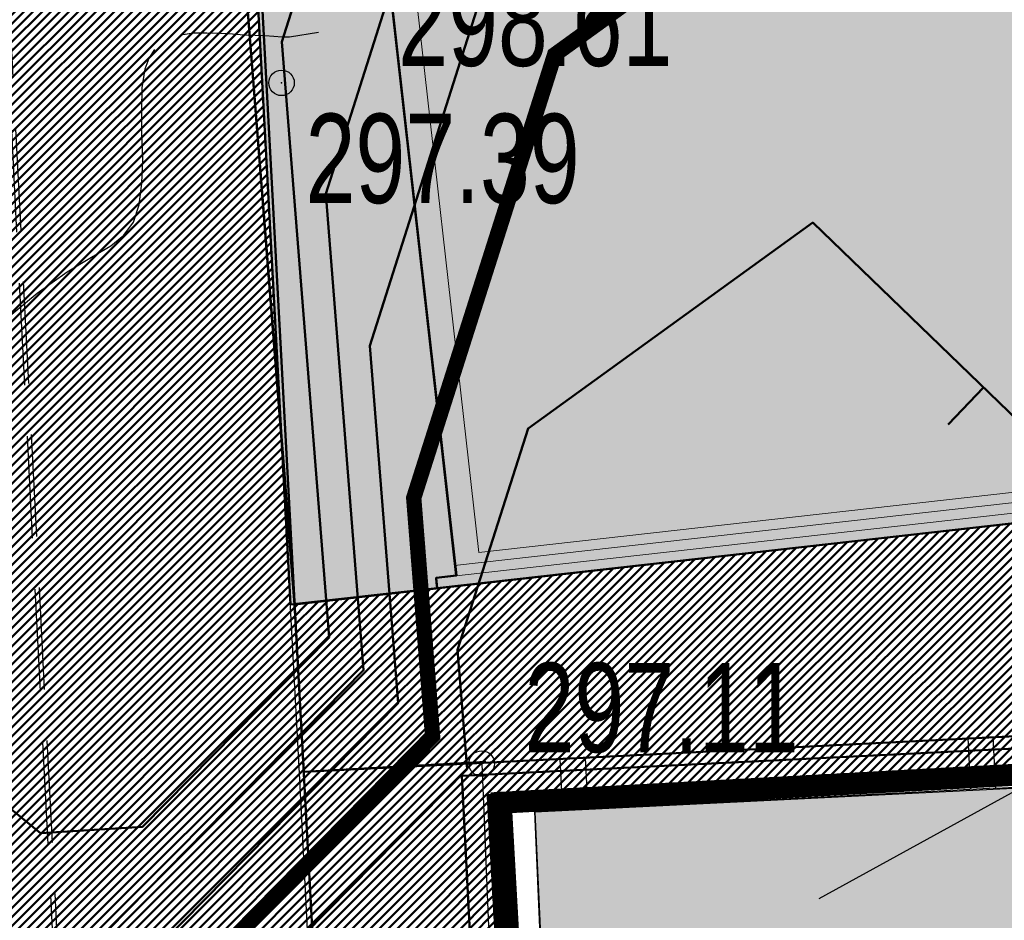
# Model space of a CAD drawing. Extents: x 2951 to 3752, y -2007 to -1435.
# Tile 6 of 28: x 3159 to 3178, y -1811 to -1794. Entities that reach past the tile are written whole.
import ezdxf

# ---------------------------------------------------------------- set-up
doc = ezdxf.new("R2010")
doc.units = 0
doc.header["$MEASUREMENT"] = 0
doc.linetypes.add('CONTI', pattern=[0])
doc.linetypes.add('STRIH_1', pattern=[3, 2, -1])
doc.layers.add('.', color=7, linetype='Continuous', lineweight=15)
for name, color, linetype in [('GORIZDEFAULT', 32, 'CONTI'), ('PDF_2D - Общий', 7, 'Continuous'), ('PI_OTDEFAULT', 172, 'CONTI'), ('PI_TTDEFAULT', 5, 'CONTI'), ('SIT_LDEFAULT', 250, 'CONTI'), ('V_RED-CONTOURS-LABEL', 7, 'Continuous'), ('V_Проект_RED-CNT-MAJ', 7, 'Continuous'), ('V_Проект_RED-CNT-MIN', 7, 'Continuous')]:
    doc.layers.add(name, color=color, linetype=linetype)
doc.styles.add('SHRFT', font='TXT', dxfattribs={"width": 0.75})
pattern_1 = [(44.98643888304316, (0.3449073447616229, 0.7169426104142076), (-0.08836742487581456, 0.08840926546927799), [])]

# ---------------------------------------------------------------- blocks, each defined once
blk = doc.blocks.new('bstrtthtytt434')
at = {"layer": 'GORIZDEFAULT', "color": 32}
for points in [[(3174.675896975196, 452.201306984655), (3178.442882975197, 454.272735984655), (3182.506168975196, 456.3266619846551), (3186.775373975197, 458.2556989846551), (3191.149816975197, 459.9723099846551), (3195.533237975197, 461.3610189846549), (3199.824956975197, 462.334287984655), (3203.826512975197, 462.789091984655), (3207.591501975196, 462.884262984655), (3211.054443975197, 462.7168179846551), (3214.163064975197, 462.4359809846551), (3216.849674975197, 462.152735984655)], [(3162.167696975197, 469.113356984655), (3162.419120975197, 469.153178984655), (3162.677182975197, 469.1510959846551), (3162.943333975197, 469.143135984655), (3163.181549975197, 469.1307509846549), (3163.405796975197, 469.1161539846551), (3163.621953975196, 469.107434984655), (3163.816053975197, 469.102380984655), (3163.990306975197, 469.087024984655), (3164.156469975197, 469.077546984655), (3164.300574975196, 469.071733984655), (3164.865172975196, 469.168316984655)], [(3158.633284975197, 463.4490449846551), (3159.354243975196, 464.050059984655), (3159.945888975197, 464.4730909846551), (3160.423643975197, 464.756376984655), (3160.796290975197, 464.9800599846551), (3161.057192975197, 465.186044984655), (3161.245284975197, 465.444929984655), (3161.356139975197, 465.7846519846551), (3161.403726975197, 466.207423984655), (3161.422618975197, 466.6757639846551), (3161.409149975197, 467.1676169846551), (3161.405982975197, 467.639622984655), (3161.415331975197, 468.077814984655), (3161.471767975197, 468.444713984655), (3161.552539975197, 468.657964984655), (3161.662006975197, 468.825646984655)]]:
    blk.add_lwpolyline(points, dxfattribs=at)
at = {"layer": 'PI_TTDEFAULT', "color": 0}
for centre in [(3164.142197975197, 468.173225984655), (3168.065055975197, 454.841245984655)]:
    blk.add_circle(centre, 0.25, dxfattribs=at)
for p in [(3164.142197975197, 468.173225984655), (3168.065055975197, 454.841245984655)]:
    blk.add_point(p, dxfattribs=at)
at = {"layer": 'SIT_LDEFAULT', "color": 250}
for p, q in [((3186.081048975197, 455.768871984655), (3178.092402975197, 455.355539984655)), ((3178.084312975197, 455.361417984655), (3170.095667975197, 454.948086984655)), ((3177.586582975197, 455.3398589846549), (3177.637790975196, 454.338520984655)), ((3178.135520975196, 454.3600799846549), (3178.084312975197, 455.361417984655)), ((3170.095667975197, 454.948086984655), (3168.065055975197, 454.841245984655)), ((3169.597937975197, 454.926527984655), (3169.649145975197, 453.9251899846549)), ((3170.146875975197, 453.946748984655), (3170.095667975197, 454.948086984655)), ((3168.065055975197, 454.841245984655), (3168.313461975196, 448.8883309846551)), ((3186.132256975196, 454.7675339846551), (3178.143611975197, 454.354201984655)), ((3178.135520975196, 454.3600799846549), (3170.146875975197, 453.946748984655)), ((3170.146875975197, 453.946748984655), (3169.103633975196, 453.888903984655)), ((3169.101421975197, 453.902871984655), (3169.308921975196, 448.9314489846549))]:
    blk.add_line(p, q, dxfattribs=at)
at = {"layer": 'PI_OTDEFAULT', "color": 0, "style": 'SHRFT', "width": 0.75}
for s, p in [('298.61', (3166.42686930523, 468.5053246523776)), ('297.39', (3164.612816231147, 465.8184567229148)), ('297.11', (3168.904124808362, 455.0646026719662))]:
    blk.add_text(s, height=1.75, dxfattribs=at).set_placement(p)
blk = doc.blocks.new('укеуе')
at = {"linetype": 'ByBlock'}
blk.add_blockref('bstrtthtytt434', (-4237.411699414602, -469.4130367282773), dxfattribs=at)

msp = doc.modelspace()

# ---------------------------------------------------------------- hatches: boundary and pattern name
at = {"layer": '.', "linetype": 'ByBlock', "lineweight": 50}
h = msp.add_hatch(dxfattribs=at)
h.set_pattern_fill('ANSI31', color=252, scale=0.9999999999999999, angle=-0.01356111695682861)
h.set_pattern_definition(pattern_1)
edge = h.paths.add_edge_path()
edge.add_line((3056.556857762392, -1552.578206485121), (3060.443743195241, -1561.79189855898))
edge.add_line((3060.443743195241, -1561.79189855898), (3091.40636098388, -1548.730017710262))
edge.add_arc((3092.572426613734, -1551.494125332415), 2.999999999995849, 59.07527181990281, 112.8729213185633, ccw=False)
edge.add_line((3094.114161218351, -1548.920595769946), (3125.395206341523, -1567.660256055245))
edge.add_arc((3123.853471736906, -1570.23378561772), 3.000000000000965, 6.8333441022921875, 59.07527181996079, ccw=False)
edge.add_line((3126.832161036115, -1569.876840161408), (3145.859405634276, -1728.658101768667))
edge.add_line((3145.859405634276, -1728.658101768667), (3153.550163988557, -1792.837037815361))
edge.add_line((3153.550163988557, -1792.837037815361), (3155.53944822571, -1829.916691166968))
edge.add_line((3155.53944822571, -1829.916691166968), (3160.69807830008, -1929.708373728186))
edge.add_arc((3157.702078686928, -1929.863248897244), 2.99999999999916, -86.7607865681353, 2.9592132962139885, ccw=False)
edge.add_line((3157.871593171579, -1932.858455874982), (3050.261606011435, -1938.948669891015))
edge.add_line((3050.261606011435, -1938.948669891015), (3050.826654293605, -1948.932693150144))
edge.add_line((3050.826654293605, -1948.932693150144), (3313.078914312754, -1934.153144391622))
edge.add_line((3313.078914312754, -1934.153144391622), (3312.513866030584, -1924.169121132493))
edge.add_line((3312.513866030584, -1924.169121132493), (3173.846221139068, -1931.9543678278))
edge.add_arc((3173.676706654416, -1928.959160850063), 2.999999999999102, 182.9592132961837, 273.23921343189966, ccw=False)
edge.add_line((3170.680707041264, -1929.114036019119), (3164.413609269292, -1808.433510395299))
edge.add_line((3164.413609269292, -1808.433510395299), (3163.40510367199, -1789.77854950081))
edge.add_line((3163.40510367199, -1789.77854950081), (3160.74491741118, -1767.88193778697))
edge.add_arc((3164.406584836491, -1768.21566593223), 3.676844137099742, 91.75585634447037, 174.7923910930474, ccw=False)
edge.add_line((3164.293923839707, -1764.540548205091), (3165.25541002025, -1764.448005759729))
edge.add_line((3165.25541002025, -1764.448005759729), (3157.249568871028, -1682.637866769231))
edge.add_arc((3156.247352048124, -1676.124571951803), 6.589950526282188, 187.8753958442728, 278.7476357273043, ccw=False)
edge.add_line((3149.719555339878, -1677.027521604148), (3140.900351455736, -1603.193343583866))
edge.add_line((3140.900351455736, -1603.193343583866), (3139.472777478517, -1590.531231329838))
edge.add_line((3139.472777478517, -1590.531231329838), (3136.17769953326, -1563.81836695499))
edge.add_arc((3133.199010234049, -1564.175312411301), 3.000000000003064, 6.833344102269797, 59.07527181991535)
edge.add_line((3134.740744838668, -1561.601782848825), (3099.85054186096, -1540.699969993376))
edge.add_arc((3101.674502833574, -1538.04163448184), 3.223907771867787, 157.9050476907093, 235.54485352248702, ccw=False)
edge.add_line((3098.687353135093, -1536.828985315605), (3108.685333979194, -1520.345022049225))
edge.add_arc((3111.249216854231, -1521.90274622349), 2.999999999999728, 58.71862071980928, 148.7186207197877, ccw=False)
edge.add_line((3112.806941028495, -1519.338863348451), (3205.59037006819, -1575.710779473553))
edge.add_line((3205.59037006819, -1575.710779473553), (3207.263714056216, -1576.621283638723))
edge.add_line((3207.263714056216, -1576.621283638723), (3242.982978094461, -1589.97518185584))
edge.add_line((3242.982978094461, -1589.97518185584), (3266.909131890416, -1598.85531929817))
edge.add_line((3266.909131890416, -1598.85531929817), (3413.186675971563, -1686.949342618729))
edge.add_line((3413.186675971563, -1686.949342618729), (3418.345728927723, -1678.382886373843))
edge.add_line((3418.345728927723, -1678.382886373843), (3272.068184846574, -1590.288863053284))
edge.add_line((3272.068184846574, -1590.288863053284), (3270.388683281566, -1589.480207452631))
edge.add_line((3270.388683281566, -1589.480207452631), (3212.903460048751, -1568.144697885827))
edge.add_line((3212.903460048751, -1568.144697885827), (3210.782783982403, -1567.164503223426))
edge.add_line((3210.782783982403, -1567.164503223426), (3103.491739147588, -1501.978275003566))
edge.add_arc((3105.049463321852, -1499.414392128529), 2.999999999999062, 149.0585377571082, 238.7186207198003, ccw=False)
edge.add_line((3102.476384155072, -1497.871905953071), (3107.435857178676, -1489.598822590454))
edge.add_line((3107.435857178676, -1489.598822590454), (3098.85892662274, -1484.457202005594))
edge.add_line((3098.85892662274, -1484.457202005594), (3093.948259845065, -1492.648869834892))
edge.add_arc((3091.375180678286, -1491.106383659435), 2.999999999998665, 238.7186207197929, 329.0585377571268, ccw=False)
edge.add_line((3089.817456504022, -1493.670266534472), (3029.258160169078, -1456.876588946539))
edge.add_line((3029.258160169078, -1456.876588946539), (3024.065746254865, -1465.422865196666))
edge.add_line((3024.065746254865, -1465.422865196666), (3099.132899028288, -1511.031001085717))
edge.add_arc((3097.575174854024, -1513.594883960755), 3.000000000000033, -31.281377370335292, 58.71862071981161, ccw=False)
edge.add_line((3100.139057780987, -1515.152608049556), (3084.584195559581, -1540.754601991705))
edge.add_line((3084.584195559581, -1540.754601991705), (3056.556857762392, -1552.578206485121))
h = msp.add_hatch(dxfattribs=at)
h.set_pattern_fill('ANSI31', color=72, scale=0.9999999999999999, angle=-0.01356111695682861)
h.set_pattern_definition(pattern_1)
edge = h.paths.add_edge_path()
edge.add_line((3198.573757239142, -1772.881945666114), (3204.1539861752, -1772.25294596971))
edge.add_line((3204.1539861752, -1772.252945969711), (3205.719233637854, -1786.1626549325))
edge.add_line((3205.719233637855, -1786.1626549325), (3240.349553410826, -1782.265108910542))
edge.add_line((3240.349553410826, -1782.265108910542), (3240.371562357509, -1782.460661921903))
edge.add_line((3240.371562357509, -1782.460661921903), (3239.972223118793, -1782.506703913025))
edge.add_line((3239.972223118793, -1782.506703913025), (3241.517635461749, -1796.226449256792))
edge.add_line((3241.517635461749, -1796.226449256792), (3241.915859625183, -1796.181529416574))
edge.add_line((3241.915859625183, -1796.181529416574), (3241.938433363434, -1796.381650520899))
edge.add_line((3241.938433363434, -1796.381650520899), (3164.23485453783, -1805.126971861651))
edge.add_line((3164.23485453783, -1805.126971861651), (3165.414347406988, -1827.703930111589))
edge.add_line((3165.414347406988, -1827.703930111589), (3169.322314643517, -1827.494271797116))
edge.add_line((3169.322314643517, -1827.494271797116), (3168.286773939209, -1809.026045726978))
edge.add_line((3168.28677393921, -1809.026045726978), (3257.886695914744, -1804.410520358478))
edge.add_line((3257.886695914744, -1804.410520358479), (3268.62275859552, -1803.263938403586))
edge.add_line((3268.622758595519, -1803.263938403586), (3270.632152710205, -1802.99846338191))
edge.add_line((3270.632152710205, -1802.99846338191), (3269.455617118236, -1793.487042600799))
edge.add_line((3269.455617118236, -1793.487042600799), (3268.186712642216, -1789.424471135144))
edge.add_line((3268.186712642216, -1789.424471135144), (3268.061977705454, -1776.787120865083))
edge.add_line((3268.061977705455, -1776.787120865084), (3268.515639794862, -1776.796017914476))
edge.add_line((3268.515639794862, -1776.796017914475), (3271.080300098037, -1756.708748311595))
edge.add_line((3271.080300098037, -1756.708748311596), (3253.411906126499, -1678.628279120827))
edge.add_line((3253.411906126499, -1678.628279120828), (3246.12215751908, -1642.995051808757))
edge.add_line((3246.12215751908, -1642.995051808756), (3240.170968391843, -1606.034847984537))
edge.add_line((3240.170968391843, -1606.034847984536), (3243.332703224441, -1590.579335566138))
edge.add_line((3243.332703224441, -1590.579335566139), (3206.427042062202, -1576.166031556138))
edge.add_line((3206.427042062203, -1576.166031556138), (3113.030673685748, -1522.828275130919))
edge.add_line((3113.030673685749, -1522.828275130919), (3101.125177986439, -1541.449819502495))
edge.add_line((3101.125177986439, -1541.449819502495), (3134.740744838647, -1561.601782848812))
edge.add_arc((3133.199010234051, -1564.1753124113), 3.000000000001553, 6.835900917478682, 59.07527182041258, ccw=False)
edge.add_line((3136.177683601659, -1563.8182340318), (3146.896659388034, -1653.250579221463))
edge.add_line((3146.896659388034, -1653.250579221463), (3222.68306141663, -1644.109026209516))
edge.add_arc((3222.995425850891, -1647.995771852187), 3.899277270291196, 6.909326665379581, 94.59479027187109, ccw=False)
edge.add_arc((3222.995511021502, -1647.995801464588), 3.899196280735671, -81.48437706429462, 6.9099091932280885, ccw=False)
edge.add_line((3223.57290042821, -1651.852011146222), (3196.143077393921, -1655.160681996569))
edge.add_arc((3198.422059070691, -1672.722835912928), 17.70940449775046, 97.39376331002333, 105.1890996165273)
edge.add_arc((3203.243549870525, -1690.471296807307), 36.10110462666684, 105.1936430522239, 108.1514278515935)
edge.add_arc((3187.982563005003, -1642.765524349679), 13.9895464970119, 277.1760897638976, 286.6759936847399, ccw=False)
edge.add_line((3189.730125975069, -1656.645489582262), (3187.795154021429, -1656.87891079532))
edge.add_arc((3184.946665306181, -1658.733218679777), 3.398874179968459, 6.907187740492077, 33.06330418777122, ccw=False)
edge.add_arc((3184.945751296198, -1658.733630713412), 3.39983112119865, -83.09346079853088, 6.912228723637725, ccw=False)
edge.add_arc((3184.945695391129, -1658.733315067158), 3.400151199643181, 163.4876059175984, 276.90683481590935, ccw=False)
edge.add_line((3181.685772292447, -1657.766914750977), (3147.924472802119, -1661.833382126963))
edge.add_line((3147.924472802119, -1661.833382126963), (3149.719555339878, -1677.027521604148))
edge.add_arc((3156.247352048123, -1676.124571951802), 6.589950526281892, 187.8753958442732, 278.7476357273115)
edge.add_line((3157.249568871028, -1682.637866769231), (3156.236964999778, -1672.290264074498))
edge.add_arc((3165.50863929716, -1672.734666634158), 9.282318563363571, 100.0591449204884, 177.2558441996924, ccw=False)
edge.add_line((3163.887346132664, -1663.595036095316), (3168.581898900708, -1663.126575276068))
edge.add_arc((3168.986473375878, -1672.330300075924), 9.212612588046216, 9.781259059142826, 92.51696974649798, ccw=False)
edge.add_line((3178.065167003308, -1670.765195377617), (3178.258986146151, -1672.707501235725))
edge.add_line((3178.258986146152, -1672.707501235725), (3182.48709661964, -1679.480176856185))
edge.add_line((3182.48709661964, -1679.480176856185), (3183.743999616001, -1692.322857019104))
edge.add_line((3183.743999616, -1692.322857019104), (3186.946696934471, -1692.00326572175))
edge.add_line((3186.946696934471, -1692.00326572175), (3189.149878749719, -1714.924090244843))
edge.add_line((3189.14987874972, -1714.924090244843), (3185.999451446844, -1715.238465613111))
edge.add_line((3185.999451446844, -1715.238465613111), (3186.193089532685, -1717.178957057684))
edge.add_line((3186.193089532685, -1717.178957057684), (3183.170888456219, -1722.341115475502))
edge.add_arc((3187.669483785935, -1721.894634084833), 4.520697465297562, 185.6679906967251, 272.263457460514)
edge.add_line((3187.84802651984, -1726.411804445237), (3193.80665482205, -1725.817203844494))
edge.add_arc((3192.672193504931, -1721.252077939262), 4.703974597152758, 283.9556522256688, 366.9299200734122)
edge.add_line((3197.341803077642, -1720.684518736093), (3197.200243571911, -1719.405205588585))
edge.add_line((3197.200243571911, -1719.405205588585), (3193.599301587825, -1717.91798322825))
edge.add_line((3193.599301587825, -1717.91798322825), (3192.839872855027, -1710.531833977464))
edge.add_line((3192.839872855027, -1710.531833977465), (3189.622023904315, -1710.852937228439))
edge.add_line((3189.622023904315, -1710.852937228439), (3185.684337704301, -1671.392485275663))
edge.add_line((3185.684337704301, -1671.392485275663), (3188.794288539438, -1671.082148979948))
edge.add_line((3188.794288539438, -1671.082148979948), (3188.739132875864, -1670.474662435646))
edge.add_arc((3202.538382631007, -1673.973312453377), 14.23586477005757, 99.40256303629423, 165.773065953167, ccw=False)
edge.add_line((3200.212668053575, -1659.928708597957), (3222.876385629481, -1657.667137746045))
edge.add_arc((3223.410208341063, -1670.64168169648), 12.98552106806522, 5.698575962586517, 92.35604020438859, ccw=False)
edge.add_line((3236.331555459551, -1669.352284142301), (3237.414649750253, -1680.224616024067))
edge.add_line((3237.414649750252, -1680.224616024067), (3245.417263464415, -1760.420634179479))
edge.add_arc((3232.564925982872, -1761.039021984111), 12.86720568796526, -83.66087614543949, 2.754651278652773, ccw=False)
edge.add_line((3233.985632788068, -1773.827554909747), (3215.607806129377, -1775.661444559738))
edge.add_arc((3214.30625094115, -1762.940897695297), 12.78696048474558, 185.7820446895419, 275.84212301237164, ccw=False)
edge.add_line((3201.584346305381, -1764.229113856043), (3198.991536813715, -1738.153942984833))
edge.add_arc((3194.365640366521, -1738.615552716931), 4.648870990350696, 5.69857597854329, 93.37596712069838)
edge.add_line((3194.091879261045, -1733.974749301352), (3187.281545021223, -1734.664776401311))
edge.add_arc((3187.890731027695, -1739.021882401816), 4.39948636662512, 97.95917845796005, 185.699835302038)
edge.add_line((3183.512996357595, -1739.458825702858), (3184.204470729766, -1746.387477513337))
edge.add_line((3184.204470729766, -1746.387477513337), (3184.823966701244, -1746.878771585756))
edge.add_line((3184.823966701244, -1746.878771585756), (3197.726523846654, -1745.654859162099))
edge.add_line((3197.726523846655, -1745.654859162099), (3199.714214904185, -1766.386189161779))
edge.add_arc((3189.111541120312, -1767.509467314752), 10.66200943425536, -84.23505758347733, 6.047523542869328, ccw=False)
edge.add_line((3190.182513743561, -1778.117552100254), (3179.81717653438, -1779.164017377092))
edge.add_arc((3178.494338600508, -1766.21132412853), 13.02006768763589, 184.5674269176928, 275.83130887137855, ccw=False)
edge.add_line((3165.51561859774, -1767.248141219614), (3165.255410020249, -1764.448005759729))
edge.add_line((3165.25541002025, -1764.448005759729), (3164.773407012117, -1764.494398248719))
edge.add_line((3164.773407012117, -1764.494398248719), (3167.694303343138, -1790.442299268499))
edge.add_line((3167.694303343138, -1790.442299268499), (3200.153570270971, -1786.788954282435))
edge.add_line((3200.15357027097, -1786.788954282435), (3198.573757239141, -1772.881945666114))
at = {"layer": '.', "linetype": 'ByBlock', "lineweight": -3}
h = msp.add_hatch(dxfattribs=at)
h.set_pattern_fill('CROSS', color=42, scale=4.999999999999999, angle=-0.01356111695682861)
h.set_pattern_definition([(3.374922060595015, (3052.181103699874, -1763.997641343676), (1.17424530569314, 1.321418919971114), [0.6249999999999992, -1.874999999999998]), (93.37492206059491, (3052.511458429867, -1764.2912026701), (-1.321418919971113, 1.17424530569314), [0.6249999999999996, -1.874999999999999])])
h.paths.add_polyline_path([(3057.056118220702, -1933.876848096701), (3156.46883214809, -1928.828139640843), (3151.7206043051, -1830.133233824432), (3052.586455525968, -1835.823527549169)])
h.paths.add_polyline_path([(3169.020249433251, -1809.193193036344), (3174.428973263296, -1927.097526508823), (3312.540978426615, -1921.958937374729), (3420.526502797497, -1917.398433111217), (3411.972164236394, -1692.754190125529), (3332.93075869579, -1645.677235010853), (3327.571096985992, -1654.529025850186), (3259.552057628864, -1611.203618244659), (3264.058769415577, -1602.901770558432), (3243.807421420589, -1590.862185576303), (3240.625557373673, -1605.605289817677), (3255.612013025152, -1687.288435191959), (3271.68033848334, -1756.777049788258), (3269.497026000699, -1773.1655104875), (3282.705797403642, -1774.925216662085), (3282.585019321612, -1793.2678094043), (3269.455617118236, -1793.487042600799), (3272.4336123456, -1817.561933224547), (3258.299794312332, -1818.395428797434), (3256.224921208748, -1804.860767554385)])
at = {"lineweight": 40, "true_color": 0xcfcfcf}
h = msp.add_hatch(color=254, dxfattribs=at)
h.dxf.hatch_style = 1
h.paths.add_polyline_path([(3241.938277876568, -1796.38026899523), (3241.915909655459, -1796.181523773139), (3241.517635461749, -1796.226449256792), (3239.97332681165, -1782.505483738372), (3240.371562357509, -1782.460661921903), (3240.349553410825, -1782.265108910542), (3205.719233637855, -1786.1626549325), (3204.15245559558, -1772.253118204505), (3198.58757816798, -1772.879329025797), (3200.15357027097, -1786.788954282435), (3165.521715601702, -1790.687126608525), (3165.544095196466, -1790.885899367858), (3165.941691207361, -1790.841151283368), (3167.484910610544, -1804.558850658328), (3167.088539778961, -1804.603462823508), (3167.0997279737, -1804.702834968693), (3167.110936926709, -1804.802204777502)])
h = msp.add_hatch(color=254, dxfattribs=at)
h.dxf.hatch_style = 1
h.paths.add_polyline_path([(3167.110936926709, -1804.802204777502), (3164.234797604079, -1805.125918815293), (3163.466197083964, -1790.908632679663), (3165.521715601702, -1790.687126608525), (3165.544095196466, -1790.885899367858), (3165.941691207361, -1790.841151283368), (3167.485630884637, -1804.558769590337), (3167.088657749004, -1804.604510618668)])
at = {"layer": 'PDF_2D - Общий', "transparency": 33554560}
h = msp.add_hatch(color=2, dxfattribs=at)
h.paths.add_polyline_path([(3203.786928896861, -1772.697440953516), (3205.068557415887, -1784.090581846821), (3205.351710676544, -1786.609718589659), (3239.982725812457, -1782.714396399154), (3241.469726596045, -1795.92597677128), (3241.481446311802, -1796.03032067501), (3167.448261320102, -1804.358146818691), (3165.950236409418, -1791.042144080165), (3200.581847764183, -1787.146754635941), (3200.30031980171, -1784.64202651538), (3199.017065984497, -1773.234476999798)], flags=0)
h.paths.add_polyline_path([(3199.327398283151, -1774.205813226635), (3200.499003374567, -1784.619111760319), (3200.803005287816, -1787.323076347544), (3180.779260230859, -1789.57522134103), (3181.047778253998, -1791.960152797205), (3180.650299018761, -1792.004988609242), (3180.381780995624, -1789.620057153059), (3166.469559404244, -1791.185335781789), (3167.922748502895, -1804.103859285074), (3181.834970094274, -1802.538580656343), (3181.566948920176, -1800.153593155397), (3181.964428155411, -1800.108757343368), (3182.232449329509, -1802.493744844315), (3226.763468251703, -1797.484717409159), (3226.495198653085, -1795.099757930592), (3226.89267788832, -1795.054922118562), (3227.160947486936, -1797.439881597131), (3240.962222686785, -1795.887117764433), (3239.50893421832, -1782.968605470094), (3225.707708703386, -1784.521363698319), (3225.976027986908, -1786.9063175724), (3225.578548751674, -1786.951153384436), (3225.310229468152, -1784.566199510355), (3205.175388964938, -1786.830876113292), (3204.869873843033, -1784.113496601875), (3203.699781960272, -1773.713612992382)], flags=0)
h.paths.add_polyline_path([(3199.293771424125, -1773.907703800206), (3203.666155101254, -1773.415503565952), (3203.610607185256, -1772.91859847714), (3199.238223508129, -1773.410798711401)], flags=0)

# ---------------------------------------------------------------- linework, layer by layer
at = {"color": 7, "linetype": 'ByBlock', "lineweight": 30}
msp.add_lwpolyline([(3170.680707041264, -1929.114036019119), (3164.413609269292, -1808.433510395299), (3163.40510367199, -1789.77854950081), (3160.74491741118, -1767.88193778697, -0.3790484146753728), (3164.293923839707, -1764.540548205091), (3165.25541002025, -1764.448005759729), (3157.249568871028, -1682.637866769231, -0.4186794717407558), (3149.719555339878, -1677.027521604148), (3140.900351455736, -1603.193343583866), (3139.472777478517, -1590.531231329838), (3136.17769953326, -1563.81836695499, 0.2319803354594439), (3134.740744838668, -1561.601782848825), (3099.85054186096, -1540.699969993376, -0.352350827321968), (3098.687353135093, -1536.828985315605), (3108.685333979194, -1520.345022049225, -0.4142135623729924), (3112.806941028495, -1519.338863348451), (3205.59037006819, -1575.710779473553), (3207.263714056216, -1576.621283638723), (3242.982978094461, -1589.97518185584), (3266.909131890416, -1598.85531929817), (3413.186675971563, -1686.949342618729)], format="xyb", dxfattribs=at)
at = {"color": 7, "linetype": 'ByBlock', "lineweight": 50}
msp.add_lwpolyline([(2973.048000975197, -1828.45684341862), (2974.799700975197, -1838.567414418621), (3152.81804740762, -1830.044180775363), (3157.814024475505, -1929.832834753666), (3050.148838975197, -1935.356619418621), (3051.357624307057, -1955.667533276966), (3170.173692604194, -1948.632524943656), (3292.159967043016, -1943.260303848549), (3313.421336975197, -1943.46855241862), (3312.651049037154, -1921.891875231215), (3173.834486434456, -1928.143034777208), (3167.591287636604, -1808.482806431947), (3268.719513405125, -1803.456837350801), (3268.128440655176, -1776.730966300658), (3270.613457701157, -1756.989463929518), (3260.535073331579, -1710.343522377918), (3257.520297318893, -1701.062219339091), (3240.563551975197, -1606.00378541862), (3242.648375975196, -1590.10230041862), (3111.264605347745, -1521.883338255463), (3092.594819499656, -1551.479137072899), (3111.448054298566, -1729.627246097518), (3022.415906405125, -1709.449382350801), (3008.202258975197, -1825.308768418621)], close=True, dxfattribs=at)
msp.add_lwpolyline([(3146.930250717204, -1653.224208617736), (3220.049795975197, -1644.90570841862), (3242.771058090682, -1642.411701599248), (3260.209955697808, -1794.278057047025), (3164.318847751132, -1805.123946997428), (3164.496814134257, -1808.401511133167), (3257.991437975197, -1803.729983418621), (3268.704736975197, -1803.207274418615), (3268.117471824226, -1776.231086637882), (3270.479733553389, -1756.7371306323), (3260.345419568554, -1710.640260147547), (3257.443063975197, -1701.07444841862), (3250.336967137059, -1666.21237951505), (3245.591017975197, -1643.07973141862), (3242.754662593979, -1627.997028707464), (3239.590746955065, -1606.210500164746), (3242.648375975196, -1590.10230041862), (3207.292050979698, -1576.579148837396), (3151.145860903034, -1542.59105467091), (3111.264605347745, -1521.883338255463), (3099.558576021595, -1540.440020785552), (3134.765528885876, -1561.576813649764, -0.2319803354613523), (3136.203008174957, -1563.793057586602)], format="xyb", close=True, dxfattribs=at)
at = {"color": 5, "linetype": 'ByBlock', "lineweight": 50}
for points in [[(3113.04628118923, -1522.80844549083), (3101.163780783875, -1541.403719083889), (3096.510596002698, -1550.327070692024), (3097.326814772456, -1579.63998599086), (3110.878546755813, -1729.26423661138), (3117.153805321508, -1831.287377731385), (3152.528619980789, -1829.249376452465), (3169.436771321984, -1827.936000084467), (3168.404606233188, -1808.991250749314), (3258.012997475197, -1804.227713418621), (3268.675198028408, -1802.959025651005), (3268.159698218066, -1776.482649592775), (3270.613457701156, -1756.989463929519), (3257.628330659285, -1700.656590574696), (3239.554817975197, -1605.96309541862), (3243.364342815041, -1590.528663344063), (3206.694675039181, -1576.217527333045)], [(3241.938277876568, -1796.38026899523), (3241.915909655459, -1796.181523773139), (3241.517635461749, -1796.226449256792), (3239.97332681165, -1782.505483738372), (3240.371562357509, -1782.460661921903), (3240.349553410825, -1782.265108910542), (3205.719233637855, -1786.1626549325), (3204.15245559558, -1772.253118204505), (3198.58757816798, -1772.879329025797), (3200.15357027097, -1786.788954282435), (3165.521715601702, -1790.687126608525), (3165.544095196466, -1790.885899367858), (3165.941691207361, -1790.841151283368), (3167.484910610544, -1804.558850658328), (3167.088539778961, -1804.603462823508), (3167.0997279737, -1804.702834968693), (3167.110936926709, -1804.802204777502)]]:
    msp.add_lwpolyline(points, close=True, dxfattribs=at)
at = {"color": 7, "linetype": 'STRIH_1', "lineweight": 30, "true_color": 0xfff5eb}
for points in [[(3097.125199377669, -1544.280743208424), (3131.04127664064, -1565.479574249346), (3158.464887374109, -1789.843785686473), (3165.6470940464, -1930.421245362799)], [(3097.145884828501, -1544.264677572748), (3131.066978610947, -1565.455480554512), (3158.543692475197, -1789.81319491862), (3165.759171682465, -1930.388950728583)]]:
    msp.add_lwpolyline(points, dxfattribs=at)
at = {"color": 7, "linetype": 'ByBlock', "lineweight": -2}
msp.add_lwpolyline([(3169.020249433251, -1809.193193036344), (3174.428973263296, -1927.097526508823), (3312.540978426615, -1921.958937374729), (3420.526502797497, -1917.398433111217), (3411.972164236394, -1692.75419012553), (3332.93075869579, -1645.677235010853), (3327.571096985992, -1654.529025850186), (3259.552057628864, -1611.203618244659), (3264.058769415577, -1602.901770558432), (3243.807421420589, -1590.862185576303), (3240.625557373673, -1605.605289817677), (3255.612013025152, -1687.288435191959), (3271.68033848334, -1756.777049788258), (3269.497026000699, -1773.165510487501), (3282.705797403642, -1774.925216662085), (3282.585019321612, -1793.267809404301), (3269.455617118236, -1793.487042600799), (3272.4336123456, -1817.561933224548), (3258.299794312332, -1818.395428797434), (3256.224921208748, -1804.860767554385)], close=True, dxfattribs=at)
at = {"color": 7, "linetype": 'ByBlock', "lineweight": 50}
msp.add_lwpolyline([(3165.15380230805, -1820.50110454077), (3163.483893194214, -1789.746789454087)], dxfattribs=at)
at = {"color": 5, "linetype": 'ByBlock', "lineweight": 50}
msp.add_lwpolyline([(3167.110936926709, -1804.802204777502), (3164.234797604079, -1805.125918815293), (3163.466197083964, -1790.908632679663), (3165.521715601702, -1790.687126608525), (3165.544095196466, -1790.885899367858), (3165.941691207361, -1790.841151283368), (3167.485630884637, -1804.558769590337), (3167.088657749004, -1804.604510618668), (3167.110936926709, -1804.802204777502)], dxfattribs=at)
at = {"color": 7, "linetype": 'ByBlock', "lineweight": 50, "const_width": 0.4000000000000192}
for points in [[(3169.348942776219, -1827.969168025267), (3168.28677393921, -1809.026045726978), (3227.736485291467, -1805.801164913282), (3257.886695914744, -1804.410520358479)], [(3169.436771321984, -1827.936000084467), (3168.370118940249, -1808.99312971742), (3227.819065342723, -1805.754178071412), (3257.968945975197, -1804.35639741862)]]:
    msp.add_lwpolyline(points, dxfattribs=at)
at = {"color": 1, "linetype": 'ByBlock', "lineweight": 50}
msp.add_lwpolyline([(3168.065055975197, -1808.207761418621), (3164.496814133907, -1808.401511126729)], dxfattribs=at)
at = {"layer": 'PDF_2D - Общий', "lineweight": 5}
for points in [[(3180.779260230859, -1789.57522134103), (3181.047778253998, -1791.960152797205), (3180.650299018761, -1792.004988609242), (3180.381780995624, -1789.620057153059), (3166.469559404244, -1791.185335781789), (3167.922748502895, -1804.103859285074), (3181.834970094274, -1802.538580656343), (3181.566948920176, -1800.153593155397), (3181.964428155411, -1800.108757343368), (3181.566948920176, -1800.153593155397), (3181.834970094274, -1802.538580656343), (3167.922748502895, -1804.103859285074), (3166.469559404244, -1791.185335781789), (3180.381780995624, -1789.620057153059), (3180.650299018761, -1792.004988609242), (3181.047778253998, -1791.960152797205), (3180.779260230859, -1789.57522134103), (3200.803005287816, -1787.323076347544), (3200.499003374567, -1784.619111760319), (3199.327398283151, -1774.205813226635), (3203.699781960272, -1773.713612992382), (3199.327398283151, -1774.205813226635), (3200.803005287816, -1787.323076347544)], [(3205.351766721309, -1786.610215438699), (3239.983520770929, -1782.714306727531), (3241.481446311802, -1796.03032067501), (3167.448261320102, -1804.358146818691), (3165.950236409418, -1791.042144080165), (3167.448261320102, -1804.358146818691), (3241.481446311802, -1796.03032067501), (3241.469726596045, -1795.92597677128), (3239.982725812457, -1782.714396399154)], [(3167.09711599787, -1804.804821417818), (3241.92445694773, -1796.382885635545), (3241.902088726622, -1796.184140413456), (3167.074698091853, -1804.6060818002)]]:
    msp.add_lwpolyline(points, close=True, dxfattribs=at)
at = {"layer": 'V_RED-CONTOURS-LABEL', "color": 1, "linetype": 'ByBlock', "lineweight": 50, "elevation": 297.9}
msp.add_lwpolyline([(3177.811873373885, -1800.877600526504), (3177.117255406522, -1801.596979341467)], dxfattribs=at)
at = {"layer": 'V_Проект_RED-CNT-MAJ', "color": 40, "linetype": 'ByBlock', "lineweight": 50, "const_width": 0.3, "elevation": 298}
msp.add_lwpolyline([(3152.745386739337, -1828.545860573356), (3152.388932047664, -1822.556608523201), (3152.388905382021, -1822.556134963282), (3167.019695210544, -1807.703402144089), (3166.650340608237, -1803.037336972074), (3169.409271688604, -1794.358034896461), (3180.559363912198, -1786.29822241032), (3198.983397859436, -1804.088105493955), (3199.167404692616, -1807.355915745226)], dxfattribs=at)
at = {"layer": 'V_Проект_RED-CNT-MIN', "color": 1, "linetype": 'ByBlock', "lineweight": 50}
for points, elevation in [([(3112.935575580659, -1763.264119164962), (3134.913631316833, -1789.634015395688), (3134.914011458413, -1789.634051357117), (3159.339795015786, -1809.600899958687), (3161.336262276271, -1809.482078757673), (3164.994059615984, -1805.768810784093), (3164.070673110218, -1794.103647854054), (3170.968000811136, -1772.405392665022), (3198.842926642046, -1752.256428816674), (3244.90331623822, -1796.730569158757), (3245.081091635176, -1799.88771421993), (3261.616772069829, -1795.725572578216), (3261.79990420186, -1790.718975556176), (3198.844097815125, -1752.256164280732), (3198.844427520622, -1752.255940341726), (3250.170931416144, -1719.692878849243), (3246.748543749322, -1658.779953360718)], 298.3), ([(3113.990133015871, -1780.26993380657), (3130.47384131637, -1800.046965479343), (3138.076781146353, -1800.766249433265), (3154.360742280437, -1814.077852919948), (3158.353676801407, -1813.84021051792), (3165.669271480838, -1806.413674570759), (3164.930562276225, -1797.081544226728), (3170.448424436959, -1779.722940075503), (3192.748608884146, -1763.60331510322), (3229.596676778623, -1799.18308127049), (3229.952227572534, -1805.497371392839), (3263.02358844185, -1797.173088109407), (3263.389852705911, -1787.159894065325), (3216.17234808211, -1758.312558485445), (3222.766640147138, -1753.833728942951), (3256.985106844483, -1732.125073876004), (3254.703515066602, -1691.516456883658)], 298.2), ([(3115.044690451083, -1797.275748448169), (3126.033829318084, -1810.460436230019), (3141.239708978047, -1811.899004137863), (3149.381689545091, -1818.554805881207), (3155.371091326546, -1818.198342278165), (3166.344483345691, -1807.058538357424), (3165.790451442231, -1800.0594405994), (3169.928848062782, -1787.04048748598), (3186.653986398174, -1774.950768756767), (3214.290037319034, -1801.635593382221), (3214.566048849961, -1806.53733151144)], 298.1), ([(3161.090870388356, -1828.240937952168), (3160.912638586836, -1825.246237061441), (3160.379312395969, -1815.774801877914), (3167.694907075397, -1808.348265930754), (3167.510229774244, -1806.015233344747), (3168.889695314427, -1801.675582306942), (3174.464741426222, -1797.645676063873), (3183.676758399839, -1806.540617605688), (3183.768760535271, -1808.174499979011)], 297.9), ([(3169.43635403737, -1827.936015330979), (3169.436345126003, -1827.935865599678), (3168.369719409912, -1808.99346879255), (3168.370085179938, -1808.993097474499), (3168.37007594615, -1808.992980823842), (3168.370144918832, -1808.992763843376), (3168.370423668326, -1808.992562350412), (3168.370884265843, -1808.993007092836), (3169.413730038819, -1827.513091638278)], 297.8)]:
    msp.add_lwpolyline(points, dxfattribs=dict(at, elevation=elevation))
at = {"layer": 'V_Проект_RED-CNT-MIN', "color": 1, "linetype": 'ByBlock', "lineweight": 50, "elevation": 298.4}
msp.add_lwpolyline([(3163.210826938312, -1791.125900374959), (3163.211585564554, -1791.123513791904), (3163.210880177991, -1791.123593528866), (3163.210557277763, -1791.125679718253), (3164.318565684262, -1805.123175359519), (3164.317377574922, -1805.123172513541), (3164.318598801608, -1805.124170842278), (3164.318698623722, -1805.124164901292), (3164.318881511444, -1805.123979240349), (3163.210826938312, -1791.125900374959)], close=True, dxfattribs=at)

# ---------------------------------------------------------------- block references
at = {"color": 5, "linetype": 'ByBlock', "lineweight": 50, "rotation": 359.986438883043}
msp.add_blockref('укеуе', (4237.331959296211, -1793.921914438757), dxfattribs=at)

doc.saveas('drawing.dxf')
